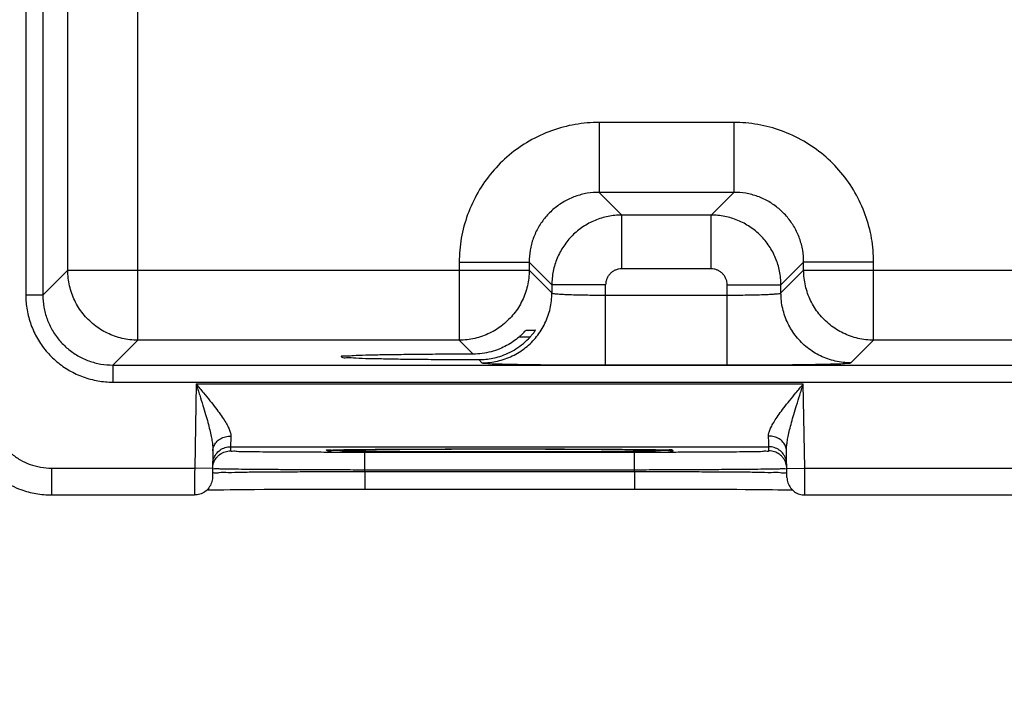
# Model space of a CAD drawing. Header units: inches. Extents: x 0 to 34, y 0 to 22.
# Tile 74 of 94: x 21.084 to 22.183, y 13.515 to 14.262. Entities that reach past the tile are written whole.
import ezdxf

# ---------------------------------------------------------------- set-up
doc = ezdxf.new("R2010")
doc.units = ezdxf.units.IN
doc.header["$LTSCALE"] = 1.87
doc.header["$MEASUREMENT"] = 0
doc.layers.get('0').update_dxf_attribs({"linetype": 'CONTINUOUS'})
doc.layers.add('DIMENSIONS', color=7, linetype='CONTINUOUS')
doc.styles.get("Standard").update_dxf_attribs({"font": 'txt', "width": 0.8})
doc.dimstyles.new('DIMSTYLE_2', dxfattribs={"dimtxt": 0.125, "dimasz": 0.18, "dimexe": 0.18, "dimexo": 0.0625, "dimgap": 0.09, "dimtad": 0, "dimtih": 1, "dimtoh": 1, "dimzin": 4, "dimdsep": 46, "dimtxsty": 'STANDARD', "dimblk": '_FILLED', "dimblk1": '_FILLED', "dimblk2": '_FILLED', "dimcen": 0.09, "dimadec": 0, "dimazin": 0, "dimtp": 0.01, "dimtm": 0.01, "dimtfac": 1, "dimtofl": 0, "dimtmove": 0, "dimatfit": 3, "dimldrblk": '_FILLED', "dimfxl": 1, "dimtolj": 1, "dimtzin": 4, "dimarcsym": 0})

# ---------------------------------------------------------------- blocks, each defined once
blk = doc.blocks.new('_FILLED')
at = {"color": 0, "linetype": 'BYBLOCK'}
blk.add_solid([(0, 0), (-1, 0.1736), (-1, -0.1736)], dxfattribs=at)
blk = doc.blocks.new('*D6')
at = {"layer": 'DIMENSIONS', "color": 2, "linetype": 'CONTINUOUS'}
for p, q in [((20.2808, 14.2198), (20.2808, 10.5304)), ((18.8829, 13.7837), (18.8829, 10.5304)), ((18.8829, 10.6554), (18.5229, 10.6554)), ((20.2808, 10.6554), (20.83, 10.6554))]:
    blk.add_line(p, q, dxfattribs=at)
at = {"layer": 'DIMENSIONS', "color": 2, "linetype": 'CONTINUOUS', "xscale": 0.18, "yscale": 0.18, "zscale": 0.18}
blk.add_blockref('_FILLED', (18.8829, 10.6554), dxfattribs=at)
at = {"layer": 'DIMENSIONS', "color": 2, "linetype": 'CONTINUOUS', "xscale": 0.18, "yscale": 0.18, "zscale": 0.18, "rotation": 180}
blk.add_blockref('_FILLED', (20.2808, 10.6554), dxfattribs=at)
at = {"layer": 'DIMENSIONS', "color": 2, "linetype": 'CONTINUOUS', "width": 0.8}
for s, p in [('[', (21.5175, 10.5929)), (']', (22.1175, 10.5929)), ('1.398', (20.8925, 10.5929)), ('35.51', (21.6175, 10.5929))]:
    blk.add_text(s, height=0.125, dxfattribs=at).set_placement(p)
blk = doc.blocks.new('*D7')
at = {"layer": 'DIMENSIONS', "color": 2, "linetype": 'CONTINUOUS'}
for p, q in [((20.3392, 15.3729), (20.3392, 10.7839)), ((18.8829, 13.7837), (18.8829, 9.7063)), ((20.3392, 10.5304), (20.3392, 9.7063)), ((18.8829, 9.8313), (18.5229, 9.8313)), ((20.3392, 9.8313), (20.7032, 9.8313))]:
    blk.add_line(p, q, dxfattribs=at)
at = {"layer": 'DIMENSIONS', "color": 2, "linetype": 'CONTINUOUS', "xscale": 0.18, "yscale": 0.18, "zscale": 0.18}
blk.add_blockref('_FILLED', (18.8829, 9.8313), dxfattribs=at)
at = {"layer": 'DIMENSIONS', "color": 2, "linetype": 'CONTINUOUS', "xscale": 0.18, "yscale": 0.18, "zscale": 0.18, "rotation": 180}
blk.add_blockref('_FILLED', (20.3392, 9.8313), dxfattribs=at)
at = {"layer": 'DIMENSIONS', "color": 2, "linetype": 'CONTINUOUS', "width": 0.8}
for s, p in [('[', (21.3907, 9.7688)), (']', (21.9907, 9.7688)), ('1.456', (20.7657, 9.7688)), ('36.99', (21.4907, 9.7688))]:
    blk.add_text(s, height=0.125, dxfattribs=at).set_placement(p)

msp = doc.modelspace()

# ---------------------------------------------------------------- linework, layer by layer
at = {"color": 7, "linetype": 'CONTINUOUS'}
for p, q in [((21.216, 13.9046), (21.216, 17.0274)), ((21.0912, 16.9772), (21.0912, 13.9548)), ((21.1102, 16.9772), (21.1102, 13.9548)), ((21.1381, 13.9826), (21.1381, 16.9494)), ((21.7307, 14.1476), (21.7307, 14.0696)), ((21.8811, 14.1476), (21.7307, 14.1476)), ((21.8811, 14.1476), (21.8811, 14.0696)), ((21.7307, 14.0696), (21.7561, 14.0443)), ((21.8811, 14.0696), (21.7307, 14.0696)), ((21.8811, 14.0696), (21.8557, 14.0443)), ((21.7561, 13.9843), (21.7561, 14.0443)), ((21.8557, 14.0443), (21.7561, 14.0443)), ((21.8557, 13.9843), (21.8557, 14.0443)), ((21.5748, 13.9917), (21.5748, 13.9046)), ((21.5748, 13.9917), (21.6528, 13.9917)), ((21.6528, 13.9917), (21.6781, 13.9663)), ((21.6528, 13.9917), (21.6528, 13.9826)), ((21.8557, 13.9843), (21.7561, 13.9843)), ((21.959, 13.9917), (21.9337, 13.9663)), ((21.959, 13.9826), (21.959, 13.9917)), ((22.037, 13.9917), (21.959, 13.9917)), ((22.037, 13.9046), (22.037, 13.9917)), ((21.1102, 13.9548), (21.1381, 13.9826)), ((21.1381, 13.9826), (21.6528, 13.9826)), ((21.6528, 13.9826), (21.6781, 13.9573)), ((21.9337, 13.9573), (21.959, 13.9826)), ((21.959, 13.9826), (22.5828, 13.9826)), ((21.6781, 13.9663), (21.6781, 13.9573)), ((21.7381, 13.9663), (21.6781, 13.9663)), ((21.7381, 13.8769), (21.7381, 13.9663)), ((21.8737, 13.8769), (21.8737, 13.9663)), ((21.8737, 13.9663), (21.9337, 13.9663)), ((21.9337, 13.9573), (21.9337, 13.9663)), ((21.1102, 13.9548), (21.0912, 13.9548)), ((21.7381, 13.9549), (21.8737, 13.9549)), ((21.6538, 13.9081), (21.6415, 13.9081)), ((21.6495, 13.9159), (21.6598, 13.9159)), ((21.1882, 13.8768), (21.216, 13.9046)), ((21.5748, 13.9046), (21.216, 13.9046)), ((21.5748, 13.9046), (21.5904, 13.889)), ((22.0117, 13.8793), (22.037, 13.9046)), ((22.5048, 13.9046), (22.037, 13.9046)), ((21.1882, 13.8768), (21.1882, 13.8578)), ((21.1882, 13.8768), (28.5786, 13.8768)), ((21.5965, 13.8829), (21.6001, 13.8793)), ((21.7381, 13.8769), (21.8737, 13.8769)), ((21.1882, 13.8578), (28.5786, 13.8578)), ((21.2812, 13.8557), (21.2796, 13.7618)), ((21.2812, 13.8557), (21.9586, 13.8557)), ((21.9602, 13.7618), (21.9586, 13.8557)), ((21.2999, 13.7812), (21.2994, 13.7514)), ((21.3197, 13.7857), (21.3196, 13.781)), ((21.3197, 13.7857), (21.9201, 13.7857)), ((21.4303, 13.7819), (21.4318, 13.7819)), ((21.4318, 13.7819), (21.4336, 13.782)), ((21.4336, 13.782), (21.4358, 13.782)), ((21.4358, 13.782), (21.4384, 13.7821)), ((21.4384, 13.7821), (21.4415, 13.7822)), ((21.4415, 13.7822), (21.4449, 13.7822)), ((21.4449, 13.7822), (21.4488, 13.7823)), ((21.4488, 13.7823), (21.4531, 13.7824)), ((21.4531, 13.7824), (21.458, 13.7824)), ((21.458, 13.7824), (21.4633, 13.7825)), ((21.4633, 13.7825), (21.4691, 13.7826)), ((21.4691, 13.7826), (21.4754, 13.7826)), ((21.4695, 13.76), (21.4695, 13.7797)), ((21.4695, 13.7797), (21.7703, 13.7797)), ((21.4754, 13.7826), (21.4823, 13.7827)), ((21.4823, 13.7827), (21.4896, 13.7828)), ((21.4896, 13.7828), (21.4975, 13.7828)), ((21.4975, 13.7828), (21.5058, 13.7829)), ((21.5058, 13.7829), (21.5147, 13.7829)), ((21.5147, 13.7829), (21.5241, 13.783)), ((21.5241, 13.783), (21.5339, 13.783)), ((21.5339, 13.783), (21.5442, 13.7831)), ((21.5442, 13.7831), (21.5549, 13.7831)), ((21.5549, 13.7831), (21.566, 13.7831)), ((21.566, 13.7831), (21.5774, 13.7832)), ((21.5774, 13.7832), (21.5892, 13.7832)), ((21.5892, 13.7832), (21.6013, 13.7832)), ((21.6013, 13.7832), (21.6136, 13.7832)), ((21.6136, 13.7832), (21.6282, 13.7832)), ((21.6282, 13.7832), (21.6429, 13.7832)), ((21.6429, 13.7832), (21.6572, 13.7832)), ((21.6572, 13.7832), (21.6711, 13.7831)), ((21.6711, 13.7831), (21.6845, 13.7831)), ((21.6845, 13.7831), (21.6973, 13.7831)), ((21.6973, 13.7831), (21.7096, 13.783)), ((21.7096, 13.783), (21.7211, 13.783)), ((21.7211, 13.783), (21.732, 13.7829)), ((21.732, 13.7829), (21.7421, 13.7828)), ((21.7421, 13.7828), (21.7515, 13.7828)), ((21.7515, 13.7828), (21.7602, 13.7827)), ((21.7602, 13.7827), (21.7681, 13.7826)), ((21.7681, 13.7826), (21.7753, 13.7825)), ((21.7703, 13.76), (21.7703, 13.7797)), ((21.7753, 13.7825), (21.7817, 13.7824)), ((21.7901, 13.7823), (21.7948, 13.7822)), ((21.7948, 13.7822), (21.7989, 13.7822)), ((21.7989, 13.7822), (21.8024, 13.7821)), ((21.9202, 13.781), (21.9201, 13.7857)), ((21.9404, 13.7514), (21.9399, 13.7812)), ((21.1199, 13.7618), (21.1199, 13.7318)), ((21.1199, 13.7618), (21.2796, 13.7618)), ((21.2996, 13.7614), (21.2796, 13.7618)), ((21.4695, 13.7581), (21.4695, 13.76)), ((21.4695, 13.76), (21.7703, 13.76)), ((21.4695, 13.7581), (21.4695, 13.7384)), ((21.4695, 13.7581), (21.7703, 13.7581)), ((21.7703, 13.7581), (21.7703, 13.76)), ((21.7703, 13.7581), (21.7703, 13.7384)), ((21.9402, 13.7614), (21.9602, 13.7618)), ((21.9602, 13.7618), (22.2096, 13.7618)), ((21.1199, 13.7318), (21.2794, 13.7318)), ((21.293, 13.7374), (21.2962, 13.7375)), ((21.2962, 13.7375), (21.3007, 13.7375)), ((21.3007, 13.7375), (21.3061, 13.7376)), ((21.3061, 13.7376), (21.3123, 13.7377)), ((21.3123, 13.7377), (21.3193, 13.7378)), ((21.3193, 13.7378), (21.3273, 13.7379)), ((21.3273, 13.7379), (21.3362, 13.738)), ((21.3362, 13.738), (21.3462, 13.738)), ((21.3462, 13.738), (21.3571, 13.7381)), ((21.3571, 13.7381), (21.369, 13.7382)), ((21.369, 13.7382), (21.3818, 13.7383)), ((21.3818, 13.7383), (21.3956, 13.7383)), ((21.3956, 13.7383), (21.4103, 13.7384)), ((21.4103, 13.7384), (21.4257, 13.7384)), ((21.4257, 13.7384), (21.4419, 13.7384)), ((21.4419, 13.7384), (21.4586, 13.7384)), ((21.4586, 13.7384), (21.7774, 13.7384)), ((21.7774, 13.7384), (21.791, 13.7384)), ((21.791, 13.7384), (21.8043, 13.7384)), ((21.8043, 13.7384), (21.8172, 13.7384)), ((21.8172, 13.7384), (21.8298, 13.7384)), ((21.8298, 13.7384), (21.8418, 13.7383)), ((21.8418, 13.7383), (21.8533, 13.7383)), ((21.8533, 13.7383), (21.8643, 13.7382)), ((21.8643, 13.7382), (21.8747, 13.7382)), ((21.8747, 13.7382), (21.8845, 13.7381)), ((21.8845, 13.7381), (21.8937, 13.738)), ((21.8937, 13.738), (21.9023, 13.738)), ((21.9023, 13.738), (21.9102, 13.7379)), ((21.9102, 13.7379), (21.9175, 13.7378)), ((21.9175, 13.7378), (21.9242, 13.7378)), ((21.9242, 13.7378), (21.9303, 13.7377)), ((21.9303, 13.7377), (21.9357, 13.7376)), ((21.9357, 13.7376), (21.9406, 13.7375)), ((21.9406, 13.7375), (21.9448, 13.7374)), ((21.9448, 13.7374), (21.9468, 13.7374)), ((21.9604, 13.7318), (22.2094, 13.7318))]:
    msp.add_line(p, q, dxfattribs=at)
for points in [[(21.4284, 13.7817), (21.4284, 13.7817), (21.4286, 13.7818), (21.4288, 13.7818), (21.4292, 13.7818), (21.4297, 13.7818), (21.4303, 13.7819)], [(21.7817, 13.7824), (21.7875, 13.7824), (21.7901, 13.7823)], [(21.8024, 13.7821), (21.8053, 13.782), (21.8066, 13.782), (21.8077, 13.7819), (21.8086, 13.7819), (21.8095, 13.7819), (21.8101, 13.7818), (21.8107, 13.7818), (21.8111, 13.7818), (21.8113, 13.7817), (21.8113, 13.7817)]]:
    msp.add_lwpolyline(points, dxfattribs=at)
for points, knots in [([(21.7307, 14.1476), (21.7218, 14.1476), (21.7038, 14.1461), (21.6775, 14.1391), (21.6525, 14.1275), (21.63, 14.1118), (21.6107, 14.0925), (21.595, 14.07), (21.5834, 14.0451), (21.5763, 14.0187), (21.5748, 14.0006), (21.5748, 13.9917)], [0, 0, 0, 0, 0.109056, 0.220494, 0.332665, 0.444249, 0.555124, 0.666475, 0.778615, 0.89032, 1, 1, 1, 1]), ([(22.037, 13.9917), (22.037, 14.0006), (22.0355, 14.0186), (22.0285, 14.0449), (22.0169, 14.0699), (22.0012, 14.0924), (21.9819, 14.1117), (21.9594, 14.1274), (21.9345, 14.139), (21.9081, 14.1461), (21.89, 14.1476), (21.8811, 14.1476)], [0, 0, 0, 0, 0.109056, 0.220494, 0.332665, 0.444249, 0.555124, 0.666475, 0.778615, 0.89032, 1, 1, 1, 1]), ([(21.7307, 14.0696), (21.7263, 14.0696), (21.7173, 14.0689), (21.7041, 14.0654), (21.6916, 14.0596), (21.6804, 14.0517), (21.6707, 14.0421), (21.6628, 14.0309), (21.657, 14.0184), (21.6535, 14.0052), (21.6527, 13.9961), (21.6528, 13.9917)], [0, 0, 0, 0, 0.109256, 0.220665, 0.332796, 0.444327, 0.555144, 0.666443, 0.778542, 0.890214, 1, 1, 1, 1]), ([(21.959, 13.9917), (21.959, 13.9961), (21.9583, 14.0051), (21.9548, 14.0183), (21.949, 14.0308), (21.9411, 14.042), (21.9315, 14.0517), (21.9202, 14.0596), (21.9078, 14.0654), (21.8946, 14.0689), (21.8855, 14.0696), (21.8811, 14.0696)], [0, 0, 0, 0, 0.109256, 0.220665, 0.332796, 0.444327, 0.555144, 0.666443, 0.778542, 0.890214, 1, 1, 1, 1]), ([(21.7561, 14.0443), (21.751, 14.0443), (21.7408, 14.0433), (21.7261, 14.0388), (21.7125, 14.0315), (21.7006, 14.0218), (21.6909, 14.0099), (21.6836, 13.9963), (21.6791, 13.9816), (21.6781, 13.9714), (21.6781, 13.9663)], [0, 0, 0, 0, 0.125003, 0.249991, 0.374998, 0.500001, 0.625005, 0.750012, 0.875002, 1, 1, 1, 1]), ([(21.9337, 13.9663), (21.9337, 13.9714), (21.9327, 13.9816), (21.9282, 13.9963), (21.9209, 14.0099), (21.9112, 14.0218), (21.8993, 14.0315), (21.8857, 14.0388), (21.871, 14.0433), (21.8608, 14.0443), (21.8557, 14.0443)], [0, 0, 0, 0, 0.125003, 0.249991, 0.374998, 0.500001, 0.625005, 0.750012, 0.875002, 1, 1, 1, 1]), ([(21.7561, 13.9843), (21.7549, 13.9843), (21.7526, 13.9841), (21.7492, 13.983), (21.746, 13.9814), (21.7433, 13.9791), (21.741, 13.9763), (21.7394, 13.9732), (21.7383, 13.9698), (21.7381, 13.9675), (21.7381, 13.9663)], [0, 0, 0, 0, 0.124596, 0.249701, 0.374872, 0.500068, 0.625207, 0.750304, 0.875361, 1, 1, 1, 1]), ([(21.8737, 13.9663), (21.8737, 13.9675), (21.8734, 13.9698), (21.8724, 13.9732), (21.8707, 13.9764), (21.8685, 13.9791), (21.8657, 13.9814), (21.8626, 13.983), (21.8592, 13.9841), (21.8569, 13.9843), (21.8557, 13.9843)], [0, 0, 0, 0, 0.124596, 0.249701, 0.374872, 0.500068, 0.625207, 0.750304, 0.875361, 1, 1, 1, 1]), ([(21.216, 13.9046), (21.2102, 13.9046), (21.1985, 13.906), (21.1819, 13.9118), (21.167, 13.9212), (21.1546, 13.9336), (21.1452, 13.9485), (21.1394, 13.9651), (21.1381, 13.9768), (21.1381, 13.9826)], [0, 0, 0, 0, 0.1428, 0.285675, 0.428557, 0.571443, 0.714325, 0.8572, 1, 1, 1, 1]), ([(21.6528, 13.9826), (21.6527, 13.9768), (21.6514, 13.9651), (21.6456, 13.9485), (21.6362, 13.9336), (21.6238, 13.9212), (21.6089, 13.9118), (21.5923, 13.906), (21.5806, 13.9046), (21.5748, 13.9046)], [0, 0, 0, 0, 0.142848, 0.285705, 0.428568, 0.571432, 0.714295, 0.857152, 1, 1, 1, 1]), ([(22.037, 13.9046), (22.0312, 13.9046), (22.0195, 13.906), (22.0029, 13.9118), (21.988, 13.9212), (21.9755, 13.9336), (21.9662, 13.9485), (21.9604, 13.9651), (21.959, 13.9768), (21.959, 13.9826)], [0, 0, 0, 0, 0.142848, 0.285705, 0.428568, 0.571432, 0.714295, 0.857152, 1, 1, 1, 1]), ([(21.0912, 13.9548), (21.0912, 13.9493), (21.0922, 13.9381), (21.0965, 13.9217), (21.1037, 13.9062), (21.1135, 13.8922), (21.1256, 13.8801), (21.1395, 13.8703), (21.1551, 13.8631), (21.1715, 13.8588), (21.1827, 13.8578), (21.1882, 13.8578)], [0, 0, 0, 0, 0.109035, 0.22055, 0.332813, 0.444474, 0.555424, 0.667046, 0.779288, 0.890847, 1, 1, 1, 1]), ([(21.1102, 13.9548), (21.1102, 13.9504), (21.111, 13.9413), (21.1145, 13.9281), (21.1203, 13.9157), (21.1282, 13.9044), (21.1378, 13.8948), (21.1491, 13.8869), (21.1615, 13.8811), (21.1747, 13.8776), (21.1838, 13.8768), (21.1882, 13.8768)], [0, 0, 0, 0, 0.109317, 0.220791, 0.332977, 0.444527, 0.55535, 0.666873, 0.779048, 0.890574, 1, 1, 1, 1]), ([(21.6001, 13.8793), (21.606, 13.8793), (21.6176, 13.8806), (21.6342, 13.8864), (21.6492, 13.8958), (21.6616, 13.9082), (21.671, 13.9231), (21.6768, 13.9398), (21.6781, 13.9514), (21.6781, 13.9573)], [0, 0, 0, 0, 0.142848, 0.285705, 0.428568, 0.571433, 0.714296, 0.857152, 1, 1, 1, 1]), ([(21.6781, 13.9573), (21.6783, 13.9569), (21.6799, 13.9568), (21.6824, 13.9563), (21.687, 13.9561), (21.693, 13.9557), (21.7004, 13.9554), (21.7089, 13.9552), (21.7183, 13.955), (21.7281, 13.9549), (21.7348, 13.9549), (21.7381, 13.9549)], [0, 0, 0, 0, 0.018431, 0.065038, 0.140046, 0.241554, 0.366333, 0.510156, 0.667693, 0.832897, 1, 1, 1, 1]), ([(21.8737, 13.9549), (21.877, 13.9549), (21.8837, 13.9549), (21.8935, 13.955), (21.9029, 13.9552), (21.9114, 13.9554), (21.9188, 13.9557), (21.9248, 13.9561), (21.9294, 13.9563), (21.9319, 13.9568), (21.9335, 13.9569), (21.9337, 13.9573)], [0, 0, 0, 0, 0.167103, 0.332307, 0.489844, 0.633667, 0.758446, 0.859954, 0.934962, 0.981569, 1, 1, 1, 1]), ([(22.0117, 13.8793), (22.0058, 13.8793), (21.9942, 13.8806), (21.9775, 13.8864), (21.9626, 13.8958), (21.9502, 13.9082), (21.9408, 13.9231), (21.935, 13.9398), (21.9337, 13.9514), (21.9337, 13.9573)], [0, 0, 0, 0, 0.142848, 0.285705, 0.428568, 0.571432, 0.714295, 0.857152, 1, 1, 1, 1]), ([(21.6199, 13.8865), (21.623, 13.8875), (21.6293, 13.8899), (21.6382, 13.8947), (21.6465, 13.9008), (21.6515, 13.9056), (21.6538, 13.9081)], [0, 0, 0, 0, 0.243725, 0.492496, 0.745053, 1, 1, 1, 1]), ([(21.6415, 13.9081), (21.6393, 13.9063), (21.6349, 13.9028), (21.6276, 13.8984), (21.6225, 13.896), (21.6199, 13.8949)], [0, 0, 0, 0, 0.332526, 0.665913, 1, 1, 1, 1]), ([(21.6415, 13.9081), (21.6424, 13.9089), (21.6441, 13.9105), (21.6463, 13.9126), (21.6479, 13.9143), (21.6489, 13.9152), (21.6493, 13.9159), (21.6495, 13.9159)], [0, 0, 0, 0, 0.331731, 0.609234, 0.821941, 0.955737, 1, 1, 1, 1]), ([(21.6598, 13.9159), (21.6599, 13.9159), (21.6592, 13.9151), (21.659, 13.9145), (21.6576, 13.9126), (21.656, 13.9106), (21.6546, 13.909), (21.6538, 13.9081)], [0, 0, 0, 0, 0.034858, 0.158247, 0.366583, 0.651374, 1, 1, 1, 1]), ([(21.5904, 13.889), (21.5808, 13.889), (21.5622, 13.8889), (21.5354, 13.8887), (21.5111, 13.8884), (21.4895, 13.8882), (21.4723, 13.8876), (21.4572, 13.8876), (21.4512, 13.8862), (21.4425, 13.8872), (21.4431, 13.8862)], [0, 0, 0, 0, 0.194793, 0.378141, 0.545811, 0.692236, 0.814101, 0.907509, 0.970155, 1, 1, 1, 1]), ([(21.4431, 13.8862), (21.4432, 13.8861), (21.4449, 13.8844), (21.4509, 13.8859), (21.4607, 13.8842), (21.4753, 13.8844), (21.4938, 13.8837), (21.5159, 13.8835), (21.5409, 13.8832), (21.5681, 13.883), (21.5868, 13.883), (21.5965, 13.8829)], [0, 0, 0, 0, 0.00503, 0.040548, 0.106928, 0.202444, 0.324432, 0.469396, 0.633596, 0.811985, 1, 1, 1, 1]), ([(21.6199, 13.8949), (21.6168, 13.8936), (21.6103, 13.8915), (21.6004, 13.8895), (21.5937, 13.8891), (21.5904, 13.889)], [0, 0, 0, 0, 0.335817, 0.668325, 1, 1, 1, 1]), ([(21.5965, 13.8829), (21.5991, 13.8829), (21.6044, 13.8832), (21.6122, 13.8844), (21.6174, 13.8857), (21.6199, 13.8865)], [0, 0, 0, 0, 0.333098, 0.66578, 1, 1, 1, 1]), ([(21.6001, 13.8793), (21.6007, 13.8787), (21.6041, 13.8791), (21.61, 13.8781), (21.6205, 13.8781), (21.6343, 13.8777), (21.6514, 13.8774), (21.671, 13.8772), (21.6925, 13.877), (21.7151, 13.8769), (21.7304, 13.8769), (21.7381, 13.8769)], [0, 0, 0, 0, 0.017438, 0.063769, 0.138734, 0.240343, 0.365323, 0.509417, 0.667269, 0.832815, 1, 1, 1, 1]), ([(21.8737, 13.8769), (21.8814, 13.8769), (21.8967, 13.8769), (21.9193, 13.877), (21.9408, 13.8772), (21.9604, 13.8774), (21.9775, 13.8777), (21.9913, 13.8781), (22.0017, 13.8781), (22.0077, 13.8791), (22.0111, 13.8787), (22.0117, 13.8793)], [0, 0, 0, 0, 0.167185, 0.332731, 0.490583, 0.634677, 0.759657, 0.861266, 0.936231, 0.982562, 1, 1, 1, 1]), ([(21.2812, 13.8557), (21.2826, 13.8515), (21.2851, 13.8435), (21.2886, 13.8322), (21.2917, 13.822), (21.2943, 13.8129), (21.2964, 13.8047), (21.298, 13.7976), (21.2991, 13.7913), (21.2998, 13.786), (21.2999, 13.7827), (21.2999, 13.7812)], [0, 0, 0, 0, 0.171155, 0.325153, 0.462837, 0.585537, 0.694445, 0.789852, 0.871933, 0.941681, 1, 1, 1, 1]), ([(21.2812, 13.8557), (21.284, 13.8524), (21.2891, 13.8462), (21.2964, 13.8373), (21.3027, 13.8294), (21.308, 13.8223), (21.3123, 13.8159), (21.3157, 13.8103), (21.3181, 13.8055), (21.3196, 13.8013), (21.3199, 13.7986), (21.3199, 13.7975)], [0, 0, 0, 0, 0.180953, 0.34281, 0.485879, 0.61122, 0.719869, 0.8121, 0.888349, 0.950239, 1, 1, 1, 1]), ([(21.9199, 13.7975), (21.9198, 13.7986), (21.9202, 13.8013), (21.9217, 13.8055), (21.9241, 13.8103), (21.9274, 13.8159), (21.9318, 13.8223), (21.9371, 13.8294), (21.9434, 13.8373), (21.9507, 13.8462), (21.9558, 13.8524), (21.9586, 13.8557)], [0, 0, 0, 0, 0.049761, 0.111651, 0.1879, 0.280131, 0.38878, 0.514121, 0.65719, 0.819047, 1, 1, 1, 1]), ([(21.9399, 13.7812), (21.9398, 13.7827), (21.94, 13.786), (21.9406, 13.7913), (21.9418, 13.7976), (21.9434, 13.8047), (21.9455, 13.8129), (21.9481, 13.822), (21.9512, 13.8322), (21.9547, 13.8435), (21.9572, 13.8515), (21.9586, 13.8557)], [0, 0, 0, 0, 0.058319, 0.128067, 0.210148, 0.305555, 0.414463, 0.537163, 0.674847, 0.828845, 1, 1, 1, 1]), ([(21.0499, 13.8318), (21.0499, 13.8277), (21.0506, 13.8196), (21.0537, 13.8077), (21.0589, 13.7966), (21.066, 13.7865), (21.0746, 13.7779), (21.0847, 13.7708), (21.0958, 13.7656), (21.1077, 13.7625), (21.1158, 13.7618), (21.1199, 13.7618)], [0, 0, 0, 0, 0.110833, 0.221977, 0.333184, 0.444405, 0.555631, 0.666821, 0.778006, 0.889148, 1, 1, 1, 1]), ([(21.2999, 13.7812), (21.3, 13.7829), (21.3007, 13.7864), (21.3037, 13.7911), (21.3082, 13.7947), (21.3138, 13.797), (21.3179, 13.7975), (21.3199, 13.7975)], [0, 0, 0, 0, 0.182333, 0.371723, 0.572048, 0.782837, 1, 1, 1, 1]), ([(21.3199, 13.7975), (21.3199, 13.7957), (21.3198, 13.7927), (21.3197, 13.789), (21.3197, 13.7868), (21.3197, 13.7859), (21.3197, 13.7857)], [0, 0, 0, 0, 0.446268, 0.761472, 0.941337, 1, 1, 1, 1]), ([(21.9201, 13.7857), (21.9201, 13.7859), (21.9201, 13.7868), (21.9201, 13.789), (21.92, 13.7927), (21.9199, 13.7957), (21.9199, 13.7975)], [0, 0, 0, 0, 0.058844, 0.23907, 0.554427, 1, 1, 1, 1]), ([(21.9399, 13.7812), (21.9398, 13.7829), (21.9391, 13.7864), (21.9361, 13.7911), (21.9316, 13.7947), (21.926, 13.797), (21.9219, 13.7975), (21.9199, 13.7975)], [0, 0, 0, 0, 0.182333, 0.371722, 0.572047, 0.782837, 1, 1, 1, 1]), ([(21.2996, 13.7613), (21.2996, 13.7634), (21.3003, 13.7675), (21.3028, 13.7722), (21.3049, 13.7746), (21.3057, 13.7753)], [0, 0, 0, 0, 0.396472, 0.792947, 1, 1, 1, 1]), ([(21.2997, 13.766), (21.2997, 13.7681), (21.3004, 13.7722), (21.3024, 13.7759), (21.3036, 13.7776)], [0, 0, 0, 0, 0.499998, 1, 1, 1, 1]), ([(21.3036, 13.7776), (21.3048, 13.7792), (21.3078, 13.7822), (21.3134, 13.785), (21.3176, 13.7857), (21.3197, 13.7857)], [0, 0, 0, 0, 0.33333, 0.666664, 1, 1, 1, 1]), ([(21.3057, 13.7753), (21.3064, 13.776), (21.3087, 13.778), (21.3134, 13.7803), (21.3175, 13.781), (21.3196, 13.781)], [0, 0, 0, 0, 0.19282, 0.59641, 1, 1, 1, 1]), ([(21.3196, 13.781), (21.3196, 13.7804), (21.3235, 13.7814), (21.3275, 13.7801), (21.3372, 13.7806), (21.3491, 13.7801), (21.3644, 13.7801), (21.3822, 13.7799), (21.4022, 13.7798), (21.4179, 13.7798), (21.4268, 13.7797), (21.4284, 13.7797)], [0, 0, 0, 0, 0.016686, 0.066744, 0.14947, 0.262825, 0.403774, 0.568912, 0.754319, 0.954914, 1, 1, 1, 1]), ([(21.4329, 13.7811), (21.4308, 13.7807), (21.4285, 13.78), (21.4255, 13.7827), (21.4287, 13.7823), (21.4313, 13.782)], [0, 0, 0, 0, 0.527175, 0.565325, 1, 1, 1, 1]), ([(21.4284, 13.7797), (21.4344, 13.7797), (21.4481, 13.7797), (21.4618, 13.7797), (21.4695, 13.7797)], [0, 0, 0, 0, 0.436404, 1, 1, 1, 1]), ([(21.432, 13.7819), (21.4375, 13.7813), (21.4429, 13.7827), (21.4602, 13.7823), (21.4789, 13.7828), (21.5009, 13.7828), (21.5234, 13.783), (21.5456, 13.7831), (21.5666, 13.7831), (21.5859, 13.7832), (21.6026, 13.7832), (21.6129, 13.7832), (21.6172, 13.7832)], [0, 0, 0, 0, 0.057379, 0.142046, 0.249569, 0.370752, 0.49503, 0.615769, 0.729562, 0.834371, 0.929327, 1, 1, 1, 1]), ([(21.6199, 13.7798), (21.6148, 13.7798), (21.6039, 13.7798), (21.5867, 13.7799), (21.5678, 13.7799), (21.5472, 13.7799), (21.5254, 13.78), (21.5031, 13.7802), (21.4812, 13.7803), (21.4617, 13.7807), (21.4456, 13.7803), (21.4369, 13.7817), (21.4329, 13.7811)], [0, 0, 0, 0, 0.082367, 0.174279, 0.27583, 0.386303, 0.503888, 0.625442, 0.745169, 0.853299, 0.939995, 1, 1, 1, 1]), ([(21.8078, 13.7811), (21.8023, 13.7818), (21.7968, 13.7803), (21.7794, 13.7808), (21.7608, 13.7803), (21.7387, 13.7802), (21.7162, 13.78), (21.6941, 13.78), (21.6731, 13.7799), (21.6538, 13.7799), (21.6362, 13.7798), (21.6251, 13.7798), (21.6199, 13.7798)], [0, 0, 0, 0, 0.056808, 0.140494, 0.246635, 0.366125, 0.48857, 0.607481, 0.719523, 0.822709, 0.9162, 1, 1, 1, 1]), ([(21.6228, 13.7832), (21.627, 13.7832), (21.6369, 13.7832), (21.6531, 13.7832), (21.6721, 13.7832), (21.6927, 13.7831), (21.7145, 13.783), (21.7369, 13.7829), (21.7587, 13.7828), (21.7782, 13.7823), (21.7943, 13.7828), (21.8029, 13.7813), (21.807, 13.782)], [0, 0, 0, 0, 0.067944, 0.161405, 0.264672, 0.377006, 0.496548, 0.620086, 0.741694, 0.851413, 0.939278, 1, 1, 1, 1]), ([(21.7703, 13.7797), (21.778, 13.7797), (21.7917, 13.7797), (21.8054, 13.7797), (21.8113, 13.7797)], [0, 0, 0, 0, 0.564086, 1, 1, 1, 1]), ([(21.8114, 13.7824), (21.8119, 13.7823), (21.8125, 13.782), (21.8143, 13.7801), (21.8105, 13.7808), (21.8078, 13.7811)], [0, 0, 0, 0, 0.216044, 0.270421, 1, 1, 1, 1]), ([(21.8113, 13.7797), (21.813, 13.7797), (21.8219, 13.7798), (21.8376, 13.7798), (21.8576, 13.7799), (21.8754, 13.7801), (21.8907, 13.7801), (21.9026, 13.7806), (21.9123, 13.7801), (21.9163, 13.7814), (21.9202, 13.7804), (21.9202, 13.781)], [0, 0, 0, 0, 0.045392, 0.245909, 0.431256, 0.596344, 0.737244, 0.850562, 0.933267, 0.983317, 1, 1, 1, 1]), ([(21.9362, 13.7776), (21.935, 13.7792), (21.932, 13.7822), (21.9263, 13.785), (21.9222, 13.7857), (21.9201, 13.7857)], [0, 0, 0, 0, 0.33333, 0.666664, 1, 1, 1, 1]), ([(21.9341, 13.7753), (21.9334, 13.776), (21.9311, 13.778), (21.9264, 13.7803), (21.9223, 13.781), (21.9202, 13.781)], [0, 0, 0, 0, 0.192814, 0.596406, 1, 1, 1, 1]), ([(21.9402, 13.7613), (21.9402, 13.7634), (21.9395, 13.7675), (21.937, 13.7722), (21.9349, 13.7746), (21.9341, 13.7753)], [0, 0, 0, 0, 0.396469, 0.792941, 1, 1, 1, 1]), ([(21.9401, 13.766), (21.9401, 13.7681), (21.9394, 13.7722), (21.9374, 13.7759), (21.9362, 13.7776)], [0, 0, 0, 0, 0.499998, 1, 1, 1, 1]), ([(21.2796, 13.7618), (21.2796, 13.7595), (21.2795, 13.7552), (21.2795, 13.7489), (21.2795, 13.7432), (21.2794, 13.7388), (21.2794, 13.7347), (21.2794, 13.7337), (21.2794, 13.7319), (21.2794, 13.7318)], [0, 0, 0, 0, 0.225572, 0.439835, 0.631791, 0.791583, 0.911302, 0.98488, 1, 1, 1, 1]), ([(21.2995, 13.7564), (21.2995, 13.757), (21.3034, 13.756), (21.3077, 13.7574), (21.3187, 13.7568), (21.3324, 13.7574), (21.3503, 13.7575), (21.3712, 13.7577), (21.3948, 13.7578), (21.4199, 13.7579), (21.445, 13.758), (21.4615, 13.7581), (21.4695, 13.7581)], [0, 0, 0, 0, 0.00986, 0.043188, 0.102906, 0.187561, 0.292554, 0.416149, 0.557269, 0.708555, 0.859733, 1, 1, 1, 1]), ([(21.2996, 13.7613), (21.2996, 13.7606), (21.304, 13.762), (21.3085, 13.7605), (21.3196, 13.7611), (21.333, 13.7606), (21.3504, 13.7606), (21.3706, 13.7604), (21.3932, 13.7603), (21.4177, 13.7602), (21.4434, 13.7601), (21.4608, 13.76), (21.4695, 13.76)], [0, 0, 0, 0, 0.012116, 0.048467, 0.108519, 0.190782, 0.293053, 0.412868, 0.54739, 0.692939, 0.845248, 1, 1, 1, 1]), ([(21.7703, 13.76), (21.779, 13.76), (21.7964, 13.7601), (21.8221, 13.7602), (21.8465, 13.7603), (21.8692, 13.7604), (21.8894, 13.7606), (21.9068, 13.7606), (21.9202, 13.7611), (21.9313, 13.7605), (21.9358, 13.762), (21.9402, 13.7606), (21.9402, 13.7613)], [0, 0, 0, 0, 0.15472, 0.307009, 0.452553, 0.587082, 0.706905, 0.809183, 0.891455, 0.951518, 0.98788, 1, 1, 1, 1]), ([(21.7703, 13.7581), (21.7782, 13.7581), (21.7947, 13.758), (21.8198, 13.7579), (21.8449, 13.7578), (21.8685, 13.7577), (21.8894, 13.7575), (21.9073, 13.7574), (21.9211, 13.7568), (21.9321, 13.7574), (21.9364, 13.756), (21.9403, 13.757), (21.9403, 13.7564)], [0, 0, 0, 0, 0.139895, 0.290846, 0.442073, 0.583268, 0.706953, 0.812018, 0.896767, 0.956628, 0.990087, 1, 1, 1, 1]), ([(21.9604, 13.7318), (21.9604, 13.7315), (21.9604, 13.7337), (21.9604, 13.7347), (21.9603, 13.7388), (21.9603, 13.7432), (21.9603, 13.7489), (21.9602, 13.7552), (21.9602, 13.7595), (21.9602, 13.7618)], [0, 0, 0, 0, 0.023334, 0.096298, 0.215019, 0.373478, 0.563833, 0.776309, 1, 1, 1, 1]), ([(21.0751, 13.7423), (21.0786, 13.7406), (21.0874, 13.7368), (21.1024, 13.7328), (21.1141, 13.7318), (21.1199, 13.7318)], [0, 0, 0, 0, 0.247169, 0.623551, 1, 1, 1, 1]), ([(21.2994, 13.7514), (21.2994, 13.7494), (21.2986, 13.7452), (21.2957, 13.7396), (21.2912, 13.7352), (21.2856, 13.7324), (21.2815, 13.7318), (21.2794, 13.7318)], [0, 0, 0, 0, 0.199996, 0.399994, 0.599994, 0.799996, 1, 1, 1, 1]), ([(21.9404, 13.7514), (21.9404, 13.7494), (21.9411, 13.7452), (21.9441, 13.7396), (21.9486, 13.7352), (21.9542, 13.7324), (21.9583, 13.7318), (21.9604, 13.7318)], [0, 0, 0, 0, 0.199997, 0.399995, 0.599995, 0.799997, 1, 1, 1, 1])]:
    msp.add_open_spline(points, degree=3, knots=knots, dxfattribs=at)
for points in [[(21.4313, 13.782), (21.4315, 13.782), (21.4318, 13.782), (21.432, 13.7819)], [(21.6172, 13.7832), (21.6181, 13.7832), (21.619, 13.7832), (21.6199, 13.7832)], [(21.6199, 13.7832), (21.6209, 13.7832), (21.6218, 13.7832), (21.6228, 13.7832)], [(21.807, 13.782), (21.8085, 13.7822), (21.8101, 13.7827), (21.8114, 13.7824)]]:
    msp.add_open_spline(points, degree=3, dxfattribs=at)

# ---------------------------------------------------------------- dimensions: what is measured, and where the dimension line sits
at = {"layer": 'DIMENSIONS', "color": 2, "linetype": 'CONTINUOUS'}
for base, p2, picture, middle in [((20.3392, 9.8313), (20.3392, 15.3729), '*D7', (21.4282, 9.8313)), ((20.2808, 10.6554), (20.2808, 14.2198), '*D6', (21.555, 10.6554))]:
    dim = msp.add_linear_dim(base=base, p1=(18.8829, 13.7837), p2=p2, dimstyle='DIMSTYLE_2', dxfattribs=at)
    dim.commit()
    dim.dimension.update_dxf_attribs({"geometry": picture, "text_midpoint": middle, "dimtype": 160})

doc.saveas('drawing.dxf')
